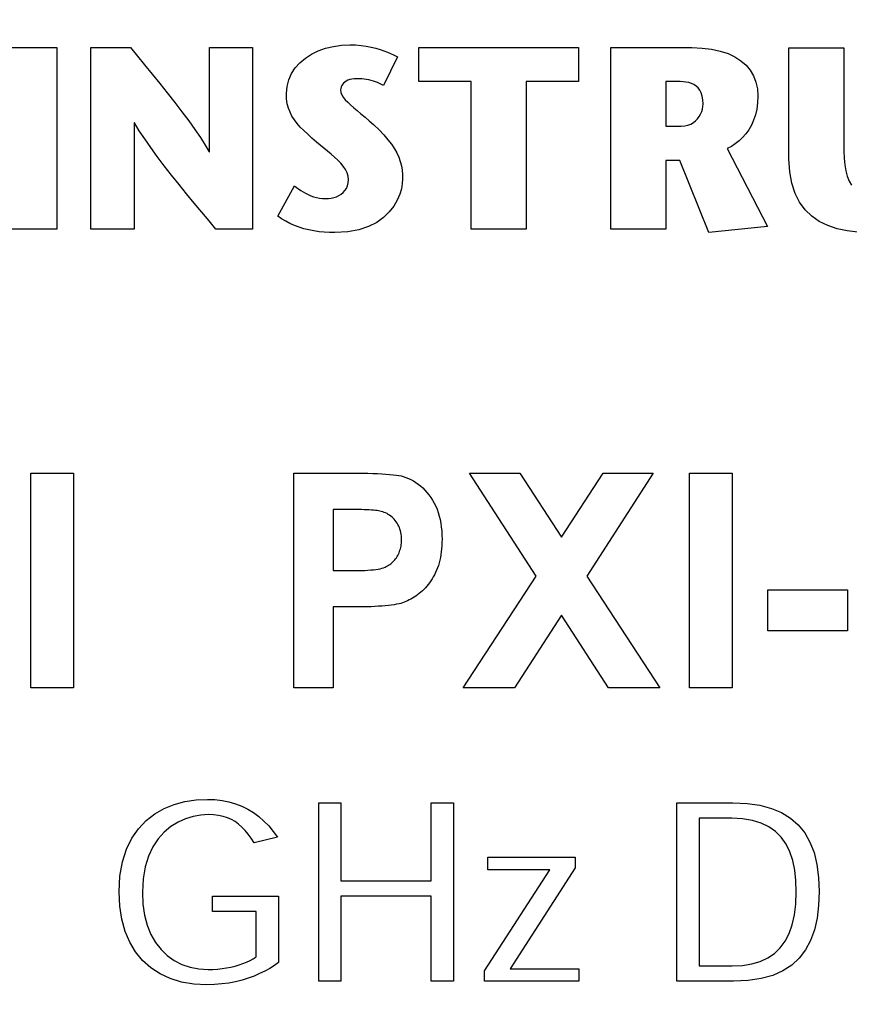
# Model space of a CAD drawing. Header units: inches. Extents: x 0.2 to 16.8, y 0.1 to 10.8.
# Tile 18 of 59: x 5.665 to 5.898, y 7.412 to 7.688. Entities that reach past the tile are written whole.
import ezdxf

# ---------------------------------------------------------------- set-up
doc = ezdxf.new("R2010")
doc.units = ezdxf.units.IN
doc.header["$LTSCALE"] = 0.935
doc.header["$MEASUREMENT"] = 0
doc.layers.get('0').update_dxf_attribs({"linetype": 'CONTINUOUS'})
doc.layers.add('DIMENSIONS', color=7, linetype='CONTINUOUS')
doc.styles.get("Standard").update_dxf_attribs({"font": 'txt', "width": 0.8})
doc.dimstyles.new('DIMSTYLE_1', dxfattribs={"dimtxt": 0.125, "dimasz": 0.18, "dimexe": 0.18, "dimexo": 0.0625, "dimgap": 0.09, "dimtad": 0, "dimtih": 1, "dimtoh": 1, "dimdec": 3, "dimzin": 4, "dimdsep": 46, "dimtxsty": 'STANDARD', "dimblk": '_FILLED', "dimblk1": '_FILLED', "dimblk2": '_FILLED', "dimcen": 0.09, "dimadec": 0, "dimazin": 0, "dimtp": 0.001, "dimtm": 0.001, "dimtfac": 1, "dimtdec": 3, "dimtofl": 0, "dimtmove": 0, "dimatfit": 3, "dimldrblk": '_FILLED', "dimfxl": 1, "dimtolj": 1, "dimtzin": 4, "dimarcsym": 0})

# ---------------------------------------------------------------- blocks, each defined once
blk = doc.blocks.new('*D16')
at = {"layer": 'DIMENSIONS', "color": 2, "linetype": 'CONTINUOUS'}
for p, q in [((4.93152, 2.99112), (4.72967, 2.8762)), ((5.78846, 2.99112), (4.93152, 2.99112)), ((4.72967, 2.8762), (4.45873, 2.8762))]:
    blk.add_line(p, q, dxfattribs=at)
at = {"layer": 'DIMENSIONS', "color": 2, "linetype": 'CONTINUOUS', "width": 0.8}
for s, p in [('[', (3.59623, 2.8137)), (']', (4.29623, 2.8137)), ('4.943', (2.97123, 2.8137)), ('125.55', (3.69623, 2.8137))]:
    blk.add_text(s, height=0.125, dxfattribs=at).set_placement(p)
blk = doc.blocks.new('_FILLED')
at = {"color": 0, "linetype": 'BYBLOCK'}
blk.add_solid([(0, 0), (-1, 0.1736), (-1, -0.1736)], dxfattribs=at)

msp = doc.modelspace()

# ---------------------------------------------------------------- linework, layer by layer
at = {"color": 7, "linetype": 'CONTINUOUS'}
for p, q in [((5.65958, 7.68038), (5.67496, 7.68038)), ((5.67496, 7.68038), (5.67496, 7.62934)), ((5.6846, 7.62934), (5.6846, 7.68038)), ((5.6846, 7.68038), (5.69575, 7.68038)), ((5.69575, 7.68038), (5.69969, 7.67556)), ((5.71793, 7.65115), (5.71793, 7.68038)), ((5.71793, 7.68038), (5.73002, 7.68038)), ((5.73002, 7.68038), (5.73002, 7.62934)), ((5.75056, 7.6802), (5.75274, 7.68075)), ((5.75274, 7.68075), (5.75503, 7.68108)), ((5.75503, 7.68108), (5.75741, 7.68119)), ((5.75741, 7.68119), (5.759, 7.68115)), ((5.759, 7.68115), (5.76053, 7.68102)), ((5.76053, 7.68102), (5.76199, 7.68081)), ((5.76199, 7.68081), (5.76337, 7.68055)), ((5.76337, 7.68055), (5.76466, 7.68024)), ((5.77679, 7.67083), (5.77679, 7.68038)), ((5.77679, 7.68038), (5.82163, 7.68038)), ((5.82163, 7.68038), (5.82163, 7.67083)), ((5.83079, 7.62934), (5.83079, 7.68038)), ((5.83079, 7.68038), (5.85353, 7.68038)), ((5.85353, 7.68038), (5.85643, 7.68027)), ((5.74487, 7.67741), (5.74659, 7.67852)), ((5.74659, 7.67852), (5.7485, 7.67946)), ((5.7485, 7.67946), (5.75056, 7.6802)), ((5.76466, 7.68024), (5.76586, 7.67989)), ((5.76586, 7.67989), (5.76697, 7.67952)), ((5.77076, 7.67778), (5.76682, 7.66975)), ((5.76697, 7.67952), (5.76796, 7.67914)), ((5.76796, 7.67914), (5.76885, 7.67877)), ((5.76885, 7.67877), (5.76961, 7.67841)), ((5.76961, 7.67841), (5.77025, 7.67807)), ((5.77025, 7.67807), (5.77076, 7.67778)), ((5.85643, 7.68027), (5.85909, 7.67995)), ((5.85909, 7.67995), (5.86151, 7.67943)), ((5.86151, 7.67943), (5.86369, 7.67871)), ((5.86369, 7.67871), (5.86562, 7.6778)), ((5.86562, 7.6778), (5.86731, 7.67671)), ((5.88083, 7.6491), (5.88083, 7.68031)), ((5.88083, 7.68031), (5.89621, 7.68031)), ((5.89621, 7.68031), (5.89621, 7.65362)), ((5.69969, 7.67556), (5.70179, 7.67297)), ((5.74204, 7.67468), (5.74334, 7.67612)), ((5.74334, 7.67612), (5.74487, 7.67741)), ((5.86731, 7.67671), (5.86875, 7.67544)), ((5.86875, 7.67544), (5.86993, 7.67401)), ((5.70179, 7.67297), (5.70392, 7.67032)), ((5.7402, 7.67135), (5.74098, 7.67308)), ((5.74098, 7.67308), (5.74204, 7.67468)), ((5.86993, 7.67401), (5.87086, 7.67242)), ((5.87086, 7.67242), (5.87152, 7.67067)), ((5.70392, 7.67032), (5.70606, 7.66764)), ((5.73955, 7.6675), (5.73971, 7.66948)), ((5.73971, 7.66948), (5.7402, 7.67135)), ((5.75492, 7.66933), (5.75482, 7.66893)), ((5.75508, 7.66971), (5.75492, 7.66933)), ((5.7553, 7.67007), (5.75508, 7.66971)), ((5.75558, 7.67041), (5.7553, 7.67007)), ((5.75593, 7.67071), (5.75558, 7.67041)), ((5.75633, 7.67098), (5.75593, 7.67071)), ((5.7568, 7.67121), (5.75633, 7.67098)), ((5.75734, 7.67139), (5.7568, 7.67121)), ((5.75793, 7.67153), (5.75734, 7.67139)), ((5.75859, 7.67162), (5.75793, 7.67153)), ((5.75931, 7.67165), (5.75859, 7.67162)), ((5.76001, 7.67163), (5.75931, 7.67165)), ((5.76071, 7.67159), (5.76001, 7.67163)), ((5.76139, 7.67152), (5.76071, 7.67159)), ((5.76206, 7.67143), (5.76139, 7.67152)), ((5.76272, 7.67131), (5.76206, 7.67143)), ((5.76336, 7.67116), (5.76272, 7.67131)), ((5.76399, 7.67099), (5.76336, 7.67116)), ((5.76459, 7.67079), (5.76399, 7.67099)), ((5.76518, 7.67057), (5.76459, 7.67079)), ((5.76575, 7.67032), (5.76518, 7.67057)), ((5.7663, 7.67005), (5.76575, 7.67032)), ((5.76682, 7.66975), (5.7663, 7.67005)), ((5.79152, 7.67083), (5.77679, 7.67083)), ((5.79152, 7.62934), (5.79152, 7.67083)), ((5.8069, 7.67083), (5.8069, 7.62934)), ((5.82163, 7.67083), (5.8069, 7.67083)), ((5.84618, 7.67083), (5.84618, 7.6583)), ((5.85025, 7.67083), (5.84618, 7.67083)), ((5.85107, 7.6708), (5.85025, 7.67083)), ((5.85187, 7.67072), (5.85107, 7.6708)), ((5.85264, 7.67056), (5.85187, 7.67072)), ((5.85338, 7.67033), (5.85264, 7.67056)), ((5.85406, 7.67), (5.85338, 7.67033)), ((5.8547, 7.66959), (5.85406, 7.67)), ((5.85526, 7.66906), (5.8547, 7.66959)), ((5.87152, 7.67067), (5.87193, 7.66878)), ((5.70606, 7.66764), (5.70816, 7.66497)), ((5.73961, 7.666), (5.73955, 7.6675)), ((5.75482, 7.66893), (5.75479, 7.66851)), ((5.75479, 7.66851), (5.75488, 7.66781)), ((5.75488, 7.66781), (5.75513, 7.66712)), ((5.75513, 7.66712), (5.75554, 7.66643)), ((5.85574, 7.66843), (5.85526, 7.66906)), ((5.85614, 7.66767), (5.85574, 7.66843)), ((5.85643, 7.66678), (5.85614, 7.66767)), ((5.85662, 7.66575), (5.85643, 7.66678)), ((5.87193, 7.66878), (5.87206, 7.66675)), ((5.87206, 7.66675), (5.87198, 7.66487)), ((5.70816, 7.66497), (5.71018, 7.66234)), ((5.7398, 7.66463), (5.73961, 7.666)), ((5.74012, 7.66337), (5.7398, 7.66463)), ((5.75554, 7.66643), (5.75609, 7.66573)), ((5.75609, 7.66573), (5.75677, 7.66502)), ((5.75677, 7.66502), (5.75756, 7.66428)), ((5.75756, 7.66428), (5.75846, 7.6635)), ((5.85651, 7.66314), (5.85664, 7.66386)), ((5.85668, 7.66456), (5.85662, 7.66575)), ((5.85664, 7.66386), (5.85668, 7.66456)), ((5.87198, 7.66487), (5.87175, 7.66311)), ((5.71018, 7.66234), (5.71208, 7.6598)), ((5.74056, 7.66221), (5.74012, 7.66337)), ((5.74111, 7.66111), (5.74056, 7.66221)), ((5.74178, 7.66007), (5.74111, 7.66111)), ((5.75846, 7.6635), (5.75944, 7.66268)), ((5.75944, 7.66268), (5.76051, 7.66181)), ((5.76051, 7.66181), (5.76164, 7.66086)), ((5.85514, 7.66039), (5.85561, 7.66103)), ((5.85561, 7.66103), (5.85599, 7.66171)), ((5.85599, 7.66171), (5.85629, 7.66242)), ((5.85629, 7.66242), (5.85651, 7.66314)), ((5.87138, 7.66149), (5.87088, 7.65998)), ((5.87175, 7.66311), (5.87138, 7.66149)), ((5.6967, 7.65924), (5.6967, 7.62934)), ((5.69685, 7.65924), (5.6967, 7.65924)), ((5.69818, 7.65705), (5.69685, 7.65924)), ((5.71208, 7.6598), (5.71383, 7.65737)), ((5.74256, 7.65907), (5.74178, 7.66007)), ((5.74345, 7.65807), (5.74256, 7.65907)), ((5.76164, 7.66086), (5.76282, 7.65985)), ((5.76282, 7.65985), (5.76404, 7.65875)), ((5.76404, 7.65875), (5.76558, 7.65726)), ((5.84618, 7.6583), (5.85055, 7.6583)), ((5.85055, 7.6583), (5.85152, 7.65837)), ((5.85152, 7.65837), (5.85242, 7.65857)), ((5.85242, 7.65857), (5.85322, 7.65889)), ((5.85322, 7.65889), (5.85395, 7.65931)), ((5.85395, 7.65931), (5.85459, 7.65982)), ((5.85459, 7.65982), (5.85514, 7.66039)), ((5.87026, 7.6586), (5.86953, 7.65733)), ((5.87088, 7.65998), (5.87026, 7.6586)), ((5.69971, 7.65473), (5.69818, 7.65705)), ((5.71383, 7.65737), (5.71539, 7.65509)), ((5.74444, 7.65707), (5.74345, 7.65807)), ((5.74553, 7.65605), (5.74444, 7.65707)), ((5.74672, 7.65498), (5.74553, 7.65605)), ((5.76558, 7.65726), (5.76693, 7.65585)), ((5.76693, 7.65585), (5.76809, 7.65452)), ((5.8687, 7.65618), (5.86779, 7.65514)), ((5.86953, 7.65733), (5.8687, 7.65618)), ((5.70141, 7.6523), (5.69971, 7.65473)), ((5.71539, 7.65509), (5.71672, 7.65301)), ((5.71672, 7.65301), (5.71778, 7.65115)), ((5.74801, 7.65385), (5.74672, 7.65498)), ((5.74903, 7.65299), (5.74801, 7.65385)), ((5.75006, 7.65214), (5.74903, 7.65299)), ((5.76809, 7.65452), (5.76908, 7.65323)), ((5.76908, 7.65323), (5.76991, 7.65199)), ((5.86574, 7.65338), (5.86462, 7.65265)), ((5.8668, 7.65421), (5.86574, 7.65338)), ((5.86779, 7.65514), (5.8668, 7.65421)), ((5.89621, 7.65362), (5.89624, 7.6514)), ((5.70325, 7.64979), (5.70141, 7.6523)), ((5.71778, 7.65115), (5.71793, 7.65115)), ((5.7511, 7.6513), (5.75006, 7.65214)), ((5.75211, 7.65046), (5.7511, 7.6513)), ((5.75308, 7.64963), (5.75211, 7.65046)), ((5.76991, 7.65199), (5.77059, 7.65079)), ((5.77059, 7.65079), (5.77113, 7.64959)), ((5.86462, 7.65265), (5.86346, 7.65202)), ((5.86346, 7.65202), (5.87475, 7.63014)), ((5.89624, 7.6514), (5.89634, 7.64935)), ((5.70521, 7.64721), (5.70325, 7.64979)), ((5.70726, 7.64459), (5.70521, 7.64721)), ((5.75399, 7.64879), (5.75308, 7.64963)), ((5.75482, 7.64793), (5.75399, 7.64879)), ((5.75554, 7.64706), (5.75482, 7.64793)), ((5.77113, 7.64959), (5.77155, 7.6484)), ((5.77155, 7.6484), (5.77185, 7.64721)), ((5.77185, 7.64721), (5.77206, 7.64599)), ((5.84618, 7.64867), (5.84618, 7.62934)), ((5.85017, 7.64867), (5.84618, 7.64867)), ((5.85828, 7.62847), (5.85017, 7.64867)), ((5.88102, 7.64549), (5.88083, 7.6491)), ((5.89634, 7.64935), (5.89653, 7.64747)), ((5.89653, 7.64747), (5.89682, 7.64576)), ((5.70936, 7.64196), (5.70726, 7.64459)), ((5.75614, 7.64617), (5.75554, 7.64706)), ((5.75659, 7.64524), (5.75614, 7.64617)), ((5.75688, 7.64428), (5.75659, 7.64524)), ((5.77206, 7.64599), (5.77217, 7.64474)), ((5.77217, 7.64474), (5.77221, 7.64343)), ((5.88159, 7.64228), (5.88102, 7.64549)), ((5.89682, 7.64576), (5.89721, 7.64423)), ((5.71149, 7.63933), (5.70936, 7.64196)), ((5.75671, 7.64157), (5.75691, 7.64238)), ((5.75698, 7.64328), (5.75688, 7.64428)), ((5.75691, 7.64238), (5.75698, 7.64328)), ((5.77212, 7.64219), (5.77186, 7.64075)), ((5.77221, 7.64343), (5.77212, 7.64219)), ((5.88252, 7.63944), (5.88159, 7.64228)), ((5.89721, 7.64423), (5.89773, 7.64289)), ((5.89773, 7.64289), (5.89838, 7.64173)), ((5.71363, 7.63673), (5.71149, 7.63933)), ((5.73715, 7.63307), (5.74181, 7.64153)), ((5.74181, 7.64153), (5.74237, 7.64111)), ((5.74237, 7.64111), (5.74296, 7.64069)), ((5.74296, 7.64069), (5.74359, 7.64027)), ((5.74359, 7.64027), (5.74424, 7.63986)), ((5.74424, 7.63986), (5.74492, 7.63947)), ((5.74492, 7.63947), (5.74564, 7.63911)), ((5.74564, 7.63911), (5.74638, 7.63879)), ((5.75428, 7.63881), (5.75492, 7.6392)), ((5.75492, 7.6392), (5.75549, 7.63966)), ((5.75549, 7.63966), (5.75599, 7.64021)), ((5.75599, 7.64021), (5.7564, 7.64085)), ((5.7564, 7.64085), (5.75671, 7.64157)), ((5.77139, 7.63917), (5.77068, 7.63752)), ((5.77186, 7.64075), (5.77139, 7.63917)), ((5.88377, 7.63696), (5.88252, 7.63944)), ((5.71573, 7.63419), (5.71363, 7.63673)), ((5.74638, 7.63879), (5.74716, 7.63851)), ((5.74716, 7.63851), (5.74796, 7.63828)), ((5.74796, 7.63828), (5.7488, 7.6381)), ((5.7488, 7.6381), (5.74966, 7.63799)), ((5.74966, 7.63799), (5.75056, 7.63795)), ((5.75056, 7.63795), (5.75133, 7.63799)), ((5.75133, 7.63799), (5.7521, 7.63808)), ((5.7521, 7.63808), (5.75286, 7.63825)), ((5.75286, 7.63825), (5.75359, 7.63849)), ((5.75359, 7.63849), (5.75428, 7.63881)), ((5.77068, 7.63752), (5.7697, 7.63585)), ((5.88534, 7.63483), (5.88377, 7.63696)), ((5.71778, 7.63171), (5.71573, 7.63419)), ((5.76843, 7.63422), (5.76685, 7.63268)), ((5.7697, 7.63585), (5.76843, 7.63422)), ((5.88721, 7.63303), (5.88534, 7.63483)), ((5.71974, 7.62934), (5.71778, 7.63171)), ((5.7382, 7.63229), (5.73715, 7.63307)), ((5.73934, 7.63159), (5.7382, 7.63229)), ((5.74053, 7.63096), (5.73934, 7.63159)), ((5.74179, 7.6304), (5.74053, 7.63096)), ((5.76492, 7.63129), (5.76261, 7.63012)), ((5.76685, 7.63268), (5.76492, 7.63129)), ((5.88934, 7.63155), (5.88721, 7.63303)), ((5.89173, 7.63037), (5.88934, 7.63155)), ((5.67496, 7.62934), (5.65958, 7.62934)), ((5.6967, 7.62934), (5.6846, 7.62934)), ((5.73002, 7.62934), (5.71974, 7.62934)), ((5.7431, 7.62992), (5.74179, 7.6304)), ((5.74445, 7.62951), (5.7431, 7.62992)), ((5.74584, 7.62916), (5.74445, 7.62951)), ((5.74727, 7.62889), (5.74584, 7.62916)), ((5.74872, 7.62867), (5.74727, 7.62889)), ((5.7502, 7.62852), (5.74872, 7.62867)), ((5.75168, 7.62843), (5.7502, 7.62852)), ((5.75318, 7.62841), (5.75168, 7.62843)), ((5.75677, 7.62861), (5.75318, 7.62841)), ((5.7599, 7.6292), (5.75677, 7.62861)), ((5.76261, 7.63012), (5.7599, 7.6292)), ((5.8069, 7.62934), (5.79152, 7.62934)), ((5.84618, 7.62934), (5.83079, 7.62934)), ((5.87475, 7.63014), (5.85828, 7.62847)), ((5.89434, 7.62948), (5.89173, 7.63037)), ((5.89717, 7.62887), (5.89434, 7.62948)), ((5.90019, 7.62851), (5.89717, 7.62887)), ((5.66765, 7.50046), (5.66765, 7.56079)), ((5.66765, 7.56079), (5.6797, 7.56079)), ((5.6797, 7.56079), (5.6797, 7.50046)), ((5.74162, 7.50046), (5.74162, 7.56079)), ((5.74162, 7.56079), (5.76088, 7.56079)), ((5.76088, 7.56079), (5.7624, 7.56077)), ((5.7624, 7.56077), (5.76382, 7.56074)), ((5.76382, 7.56074), (5.76515, 7.56069)), ((5.76515, 7.56069), (5.76638, 7.56063)), ((5.76638, 7.56063), (5.76752, 7.56057)), ((5.76752, 7.56057), (5.76856, 7.56048)), ((5.76856, 7.56048), (5.76951, 7.56039)), ((5.76951, 7.56039), (5.77035, 7.56028)), ((5.77035, 7.56028), (5.77111, 7.56016)), ((5.77111, 7.56016), (5.77176, 7.56003)), ((5.77176, 7.56003), (5.77232, 7.55989)), ((5.77232, 7.55989), (5.77309, 7.55964)), ((5.77309, 7.55964), (5.77383, 7.55935)), ((5.77383, 7.55935), (5.77456, 7.55901)), ((5.77456, 7.55901), (5.77526, 7.55863)), ((5.77526, 7.55863), (5.77594, 7.5582)), ((5.80973, 7.53188), (5.79103, 7.56079)), ((5.79103, 7.56079), (5.80512, 7.56079)), ((5.80512, 7.56079), (5.81686, 7.5428)), ((5.81686, 7.5428), (5.82863, 7.56079)), ((5.84268, 7.56079), (5.82399, 7.53191)), ((5.82863, 7.56079), (5.84268, 7.56079)), ((5.85282, 7.50046), (5.85282, 7.56079)), ((5.85282, 7.56079), (5.86486, 7.56079)), ((5.86486, 7.56079), (5.86486, 7.50046)), ((5.77594, 7.5582), (5.7766, 7.55773)), ((5.7766, 7.55773), (5.77725, 7.55722)), ((5.77725, 7.55722), (5.77786, 7.55666)), ((5.77786, 7.55666), (5.77846, 7.55606)), ((5.77846, 7.55606), (5.77904, 7.55541)), ((5.77904, 7.55541), (5.7796, 7.55472)), ((5.7796, 7.55472), (5.78013, 7.55399)), ((5.78013, 7.55399), (5.78064, 7.55321)), ((5.78064, 7.55321), (5.7811, 7.5524)), ((5.75269, 7.55059), (5.75269, 7.53345)), ((5.75891, 7.55059), (5.75269, 7.55059)), ((5.76065, 7.55057), (5.75891, 7.55059)), ((5.76144, 7.55055), (5.76065, 7.55057)), ((5.76285, 7.55049), (5.76144, 7.55055)), ((5.76347, 7.55045), (5.76285, 7.55049)), ((5.76404, 7.55041), (5.76347, 7.55045)), ((5.76456, 7.55036), (5.76404, 7.55041)), ((5.76502, 7.55031), (5.76456, 7.55036)), ((5.76543, 7.55025), (5.76502, 7.55031)), ((5.7811, 7.5524), (5.78151, 7.55155)), ((5.78151, 7.55155), (5.78189, 7.55066)), ((5.78189, 7.55066), (5.78221, 7.54974)), ((5.76578, 7.55018), (5.76543, 7.55025)), ((5.76621, 7.55008), (5.76578, 7.55018)), ((5.76663, 7.54996), (5.76621, 7.55008)), ((5.76704, 7.54981), (5.76663, 7.54996)), ((5.76743, 7.54965), (5.76704, 7.54981)), ((5.76782, 7.54946), (5.76743, 7.54965)), ((5.76819, 7.54924), (5.76782, 7.54946)), ((5.76855, 7.54901), (5.76819, 7.54924)), ((5.76889, 7.54875), (5.76855, 7.54901)), ((5.76923, 7.54847), (5.76889, 7.54875)), ((5.76955, 7.54817), (5.76923, 7.54847)), ((5.76986, 7.54785), (5.76955, 7.54817)), ((5.77015, 7.5475), (5.76986, 7.54785)), ((5.78221, 7.54974), (5.7825, 7.54878)), ((5.7825, 7.54878), (5.78274, 7.54778)), ((5.78274, 7.54778), (5.78294, 7.54675)), ((5.77043, 7.54713), (5.77015, 7.5475)), ((5.77068, 7.54675), (5.77043, 7.54713)), ((5.77091, 7.54636), (5.77068, 7.54675)), ((5.77112, 7.54594), (5.77091, 7.54636)), ((5.7713, 7.54551), (5.77112, 7.54594)), ((5.77146, 7.54507), (5.7713, 7.54551)), ((5.77159, 7.54461), (5.77146, 7.54507)), ((5.78294, 7.54675), (5.78309, 7.54568)), ((5.78309, 7.54568), (5.7832, 7.54457)), ((5.7717, 7.54413), (5.77159, 7.54461)), ((5.77179, 7.54364), (5.7717, 7.54413)), ((5.77185, 7.54313), (5.77179, 7.54364)), ((5.77188, 7.5426), (5.77185, 7.54313)), ((5.7719, 7.54206), (5.77188, 7.5426)), ((5.77189, 7.54162), (5.7719, 7.54206)), ((5.7832, 7.54457), (5.78327, 7.54343)), ((5.78327, 7.54343), (5.78329, 7.54224)), ((5.78329, 7.54224), (5.78328, 7.54133)), ((5.77147, 7.53916), (5.77159, 7.53955)), ((5.77159, 7.53955), (5.77168, 7.53994)), ((5.77168, 7.53994), (5.77176, 7.54035)), ((5.77176, 7.54035), (5.77182, 7.54076)), ((5.77182, 7.54076), (5.77186, 7.54119)), ((5.77186, 7.54119), (5.77189, 7.54162)), ((5.78317, 7.53958), (5.78309, 7.53874)), ((5.78324, 7.54044), (5.78317, 7.53958)), ((5.78328, 7.54133), (5.78324, 7.54044)), ((5.76998, 7.53642), (5.77022, 7.53672)), ((5.77022, 7.53672), (5.77045, 7.53703)), ((5.77045, 7.53703), (5.77066, 7.53736)), ((5.77066, 7.53736), (5.77086, 7.5377)), ((5.77086, 7.5377), (5.77104, 7.53805)), ((5.77104, 7.53805), (5.7712, 7.53841)), ((5.7712, 7.53841), (5.77135, 7.53878)), ((5.77135, 7.53878), (5.77147, 7.53916)), ((5.78283, 7.53714), (5.78267, 7.53637)), ((5.78297, 7.53793), (5.78283, 7.53714)), ((5.78309, 7.53874), (5.78297, 7.53793)), ((5.76402, 7.53369), (5.76471, 7.53377)), ((5.76471, 7.53377), (5.76534, 7.53387)), ((5.76534, 7.53387), (5.7659, 7.53398)), ((5.7659, 7.53398), (5.76641, 7.53411)), ((5.76641, 7.53411), (5.76687, 7.53425)), ((5.76687, 7.53425), (5.76726, 7.5344)), ((5.76726, 7.5344), (5.76761, 7.53456)), ((5.76761, 7.53456), (5.76795, 7.53474)), ((5.76795, 7.53474), (5.76828, 7.53494)), ((5.76828, 7.53494), (5.7686, 7.53515)), ((5.7686, 7.53515), (5.7689, 7.53537)), ((5.7689, 7.53537), (5.76919, 7.53561)), ((5.76919, 7.53561), (5.76947, 7.53587)), ((5.76947, 7.53587), (5.76973, 7.53614)), ((5.76973, 7.53614), (5.76998, 7.53642)), ((5.78203, 7.53422), (5.78176, 7.53356)), ((5.78227, 7.53491), (5.78203, 7.53422)), ((5.78248, 7.53563), (5.78227, 7.53491)), ((5.78267, 7.53637), (5.78248, 7.53563)), ((5.75269, 7.53345), (5.75969, 7.53345)), ((5.75969, 7.53345), (5.76067, 7.53347)), ((5.76067, 7.53347), (5.7616, 7.53351)), ((5.7616, 7.53351), (5.76246, 7.53355)), ((5.76246, 7.53355), (5.76327, 7.53361)), ((5.76327, 7.53361), (5.76402, 7.53369)), ((5.7805, 7.53112), (5.78015, 7.53057)), ((5.78084, 7.5317), (5.7805, 7.53112)), ((5.78116, 7.53229), (5.78084, 7.5317)), ((5.78147, 7.53291), (5.78116, 7.53229)), ((5.78176, 7.53356), (5.78147, 7.53291)), ((5.78919, 7.50046), (5.80973, 7.53188)), ((5.82399, 7.53191), (5.84453, 7.50046)), ((5.77862, 7.52859), (5.77821, 7.52815)), ((5.77903, 7.52905), (5.77862, 7.52859)), ((5.77942, 7.52954), (5.77903, 7.52905)), ((5.77979, 7.53004), (5.77942, 7.52954)), ((5.78015, 7.53057), (5.77979, 7.53004)), ((5.77455, 7.52543), (5.77408, 7.52518)), ((5.77502, 7.52569), (5.77455, 7.52543)), ((5.77549, 7.52598), (5.77502, 7.52569)), ((5.77595, 7.52629), (5.77549, 7.52598)), ((5.77642, 7.52662), (5.77595, 7.52629)), ((5.77688, 7.52697), (5.77642, 7.52662)), ((5.77734, 7.52734), (5.77688, 7.52697)), ((5.77778, 7.52774), (5.77734, 7.52734)), ((5.77821, 7.52815), (5.77778, 7.52774)), ((5.87489, 7.51652), (5.87489, 7.52802)), ((5.87489, 7.52802), (5.89724, 7.52802)), ((5.89724, 7.52802), (5.89724, 7.51652)), ((5.75269, 7.52325), (5.75269, 7.50046)), ((5.76105, 7.52325), (5.75269, 7.52325)), ((5.76222, 7.52327), (5.76105, 7.52325)), ((5.76334, 7.5233), (5.76222, 7.52327)), ((5.76441, 7.52334), (5.76334, 7.5233)), ((5.76543, 7.5234), (5.76441, 7.52334)), ((5.76641, 7.52346), (5.76543, 7.5234)), ((5.76733, 7.52354), (5.76641, 7.52346)), ((5.76821, 7.52363), (5.76733, 7.52354)), ((5.76903, 7.52373), (5.76821, 7.52363)), ((5.76981, 7.52385), (5.76903, 7.52373)), ((5.77053, 7.52397), (5.76981, 7.52385)), ((5.77121, 7.52411), (5.77053, 7.52397)), ((5.77169, 7.52424), (5.77121, 7.52411)), ((5.77217, 7.52438), (5.77169, 7.52424)), ((5.77265, 7.52455), (5.77217, 7.52438)), ((5.77313, 7.52474), (5.77265, 7.52455)), ((5.7736, 7.52495), (5.77313, 7.52474)), ((5.77408, 7.52518), (5.7736, 7.52495)), ((5.81684, 7.52088), (5.80363, 7.50046)), ((5.83005, 7.50046), (5.81684, 7.52088)), ((5.89724, 7.51652), (5.87489, 7.51652)), ((5.6797, 7.50046), (5.66765, 7.50046)), ((5.75269, 7.50046), (5.74162, 7.50046)), ((5.80363, 7.50046), (5.78919, 7.50046)), ((5.84453, 7.50046), (5.83005, 7.50046)), ((5.86486, 7.50046), (5.85282, 7.50046)), ((5.70517, 7.46658), (5.70802, 7.46773)), ((5.70802, 7.46773), (5.71103, 7.46854)), ((5.71103, 7.46854), (5.71415, 7.46901)), ((5.71415, 7.46901), (5.71735, 7.46916)), ((5.71735, 7.46916), (5.71944, 7.46909)), ((5.71944, 7.46909), (5.72145, 7.46885)), ((5.72145, 7.46885), (5.72338, 7.46846)), ((5.72338, 7.46846), (5.72523, 7.46793)), ((5.72523, 7.46793), (5.72699, 7.46724)), ((5.74865, 7.41804), (5.74865, 7.46817)), ((5.74865, 7.46817), (5.75487, 7.46817)), ((5.75487, 7.46817), (5.75487, 7.4463)), ((5.78028, 7.4463), (5.78028, 7.46817)), ((5.78028, 7.46817), (5.7865, 7.46817)), ((5.7865, 7.46817), (5.7865, 7.41804)), ((5.84926, 7.41804), (5.84926, 7.46817)), ((5.84926, 7.46817), (5.86505, 7.46817)), ((5.86505, 7.46817), (5.86903, 7.468)), ((5.86903, 7.468), (5.87264, 7.46749)), ((5.87264, 7.46749), (5.87588, 7.46663)), ((5.70008, 7.46318), (5.70251, 7.46507)), ((5.70251, 7.46507), (5.70517, 7.46658)), ((5.71547, 7.46474), (5.71333, 7.46435)), ((5.71757, 7.46486), (5.71547, 7.46474)), ((5.71906, 7.46481), (5.71757, 7.46486)), ((5.72045, 7.46465), (5.71906, 7.46481)), ((5.72173, 7.46438), (5.72045, 7.46465)), ((5.72699, 7.46724), (5.72868, 7.46641)), ((5.72868, 7.46641), (5.73028, 7.46544)), ((5.73028, 7.46544), (5.7318, 7.46432)), ((5.87588, 7.46663), (5.87875, 7.46542)), ((5.87875, 7.46542), (5.88127, 7.46387)), ((5.69792, 7.4609), (5.70008, 7.46318)), ((5.70909, 7.46274), (5.70709, 7.46149)), ((5.71119, 7.46369), (5.70909, 7.46274)), ((5.71333, 7.46435), (5.71119, 7.46369)), ((5.72294, 7.464), (5.72173, 7.46438)), ((5.72406, 7.46351), (5.72294, 7.464)), ((5.72511, 7.4629), (5.72406, 7.46351)), ((5.7261, 7.46219), (5.72511, 7.4629)), ((5.72703, 7.46136), (5.7261, 7.46219)), ((5.7318, 7.46432), (5.73323, 7.46307)), ((5.73323, 7.46307), (5.73458, 7.46169)), ((5.85555, 7.46386), (5.85555, 7.42236)), ((5.86472, 7.46386), (5.85555, 7.46386)), ((5.8678, 7.4637), (5.86472, 7.46386)), ((5.87056, 7.46325), (5.8678, 7.4637)), ((5.87302, 7.46249), (5.87056, 7.46325)), ((5.87519, 7.46144), (5.87302, 7.46249)), ((5.88127, 7.46387), (5.88344, 7.46197)), ((5.88344, 7.46197), (5.88526, 7.45972)), ((5.69606, 7.45822), (5.69792, 7.4609)), ((5.70521, 7.45992), (5.7035, 7.45803)), ((5.70709, 7.46149), (5.70521, 7.45992)), ((5.72793, 7.46042), (5.72703, 7.46136)), ((5.72879, 7.45937), (5.72793, 7.46042)), ((5.72962, 7.45821), (5.72879, 7.45937)), ((5.73458, 7.46169), (5.73585, 7.46017)), ((5.73585, 7.46017), (5.73704, 7.45852)), ((5.87706, 7.46011), (5.87519, 7.46144)), ((5.87866, 7.45849), (5.87706, 7.46011)), ((5.88526, 7.45972), (5.88673, 7.45712)), ((5.69455, 7.45512), (5.69606, 7.45822)), ((5.7035, 7.45803), (5.70201, 7.45579)), ((5.73043, 7.45692), (5.72962, 7.45821)), ((5.73704, 7.45852), (5.73043, 7.45692)), ((5.87999, 7.45659), (5.87866, 7.45849)), ((5.88106, 7.45443), (5.87999, 7.45659)), ((5.88673, 7.45712), (5.88787, 7.45418)), ((5.69343, 7.45159), (5.69455, 7.45512)), ((5.70201, 7.45579), (5.70078, 7.45319)), ((5.88187, 7.45199), (5.88106, 7.45443)), ((5.88787, 7.45418), (5.88868, 7.45088)), ((5.69272, 7.44761), (5.69343, 7.45159)), ((5.70078, 7.45319), (5.69984, 7.45022)), ((5.79619, 7.44936), (5.79619, 7.4529)), ((5.79619, 7.4529), (5.82071, 7.4529)), ((5.82071, 7.4529), (5.82071, 7.44996)), ((5.88244, 7.44929), (5.88187, 7.45199)), ((5.88868, 7.45088), (5.88916, 7.44724)), ((5.69984, 7.45022), (5.69925, 7.44687)), ((5.79524, 7.42097), (5.81359, 7.44936)), ((5.81359, 7.44936), (5.79619, 7.44936)), ((5.82071, 7.44996), (5.80246, 7.42158)), ((5.88278, 7.44634), (5.88244, 7.44929)), ((5.69248, 7.44317), (5.69272, 7.44761)), ((5.69925, 7.44687), (5.69905, 7.44312)), ((5.75487, 7.4463), (5.78028, 7.4463)), ((5.88289, 7.44313), (5.88278, 7.44634)), ((5.88916, 7.44724), (5.88932, 7.44325)), ((5.69268, 7.43916), (5.69248, 7.44317)), ((5.69905, 7.44312), (5.69921, 7.43974)), ((5.88277, 7.43975), (5.88289, 7.44313)), ((5.88932, 7.44325), (5.88917, 7.43934)), ((5.69921, 7.43974), (5.69968, 7.43663)), ((5.71879, 7.43761), (5.71879, 7.44198)), ((5.71879, 7.44198), (5.73736, 7.44198)), ((5.73736, 7.44198), (5.73736, 7.42332)), ((5.75487, 7.442), (5.75487, 7.41804)), ((5.78028, 7.442), (5.75487, 7.442)), ((5.78028, 7.41804), (5.78028, 7.442)), ((5.88239, 7.43668), (5.88277, 7.43975)), ((5.69326, 7.43546), (5.69268, 7.43916)), ((5.73107, 7.43761), (5.71879, 7.43761)), ((5.73107, 7.42487), (5.73107, 7.43761)), ((5.88917, 7.43934), (5.88873, 7.43574)), ((5.6942, 7.43207), (5.69326, 7.43546)), ((5.69968, 7.43663), (5.70044, 7.43379)), ((5.88176, 7.43392), (5.88239, 7.43668)), ((5.88873, 7.43574), (5.88797, 7.43246)), ((5.69551, 7.42901), (5.6942, 7.43207)), ((5.70044, 7.43379), (5.70147, 7.43123)), ((5.87976, 7.4293), (5.88088, 7.43146)), ((5.88088, 7.43146), (5.88176, 7.43392)), ((5.88797, 7.43246), (5.88689, 7.4295)), ((5.69715, 7.42627), (5.69551, 7.42901)), ((5.70147, 7.43123), (5.70277, 7.42895)), ((5.70277, 7.42895), (5.7043, 7.42696)), ((5.87838, 7.42744), (5.87976, 7.4293)), ((5.88689, 7.4295), (5.88547, 7.42686)), ((5.69913, 7.42387), (5.69715, 7.42627)), ((5.7043, 7.42696), (5.70605, 7.42526)), ((5.87487, 7.4246), (5.87675, 7.42587)), ((5.87675, 7.42587), (5.87838, 7.42744)), ((5.88547, 7.42686), (5.88371, 7.42456)), ((5.70142, 7.42182), (5.69913, 7.42387)), ((5.70605, 7.42526), (5.70801, 7.42387)), ((5.70801, 7.42387), (5.71016, 7.42277)), ((5.72733, 7.42301), (5.72836, 7.42342)), ((5.72836, 7.42342), (5.72933, 7.42387)), ((5.72933, 7.42387), (5.73023, 7.42435)), ((5.73023, 7.42435), (5.73107, 7.42487)), ((5.73736, 7.42332), (5.73616, 7.42248)), ((5.87035, 7.42291), (5.87273, 7.42361)), ((5.87273, 7.42361), (5.87487, 7.4246)), ((5.88371, 7.42456), (5.88159, 7.42259)), ((5.70401, 7.42013), (5.70142, 7.42182)), ((5.71016, 7.42277), (5.71248, 7.42198)), ((5.71248, 7.42198), (5.71495, 7.42151)), ((5.71495, 7.42151), (5.71756, 7.42135)), ((5.71756, 7.42135), (5.71889, 7.42138)), ((5.71889, 7.42138), (5.72019, 7.42146)), ((5.72019, 7.42146), (5.72147, 7.4216)), ((5.72147, 7.4216), (5.72272, 7.42179)), ((5.72272, 7.42179), (5.72394, 7.42203)), ((5.72394, 7.42203), (5.72511, 7.42231)), ((5.72511, 7.42231), (5.72624, 7.42264)), ((5.72624, 7.42264), (5.72733, 7.42301)), ((5.73349, 7.4209), (5.73201, 7.42018)), ((5.73487, 7.42167), (5.73349, 7.4209)), ((5.73616, 7.42248), (5.73487, 7.42167)), ((5.79524, 7.41804), (5.79524, 7.42097)), ((5.80246, 7.42158), (5.82173, 7.42158)), ((5.82173, 7.42158), (5.82173, 7.41804)), ((5.85555, 7.42236), (5.86484, 7.42236)), ((5.86484, 7.42236), (5.86772, 7.4225)), ((5.86772, 7.4225), (5.87035, 7.42291)), ((5.8791, 7.42097), (5.87624, 7.41969)), ((5.88159, 7.42259), (5.8791, 7.42097)), ((5.7069, 7.41879), (5.70401, 7.42013)), ((5.71005, 7.41783), (5.7069, 7.41879)), ((5.71348, 7.41724), (5.71005, 7.41783)), ((5.72334, 7.41755), (5.72135, 7.41728)), ((5.72524, 7.41792), (5.72334, 7.41755)), ((5.72706, 7.41837), (5.72524, 7.41792)), ((5.7288, 7.41891), (5.72706, 7.41837)), ((5.73045, 7.41951), (5.7288, 7.41891)), ((5.73201, 7.42018), (5.73045, 7.41951)), ((5.75487, 7.41804), (5.74865, 7.41804)), ((5.7865, 7.41804), (5.78028, 7.41804)), ((5.82173, 7.41804), (5.79524, 7.41804)), ((5.86524, 7.41804), (5.84926, 7.41804)), ((5.86931, 7.41822), (5.86524, 7.41804)), ((5.87298, 7.41878), (5.86931, 7.41822)), ((5.87624, 7.41969), (5.87298, 7.41878)), ((5.71715, 7.41705), (5.71348, 7.41724)), ((5.71929, 7.41711), (5.71715, 7.41705)), ((5.72135, 7.41728), (5.71929, 7.41711))]:
    msp.add_line(p, q, dxfattribs=at)

# ---------------------------------------------------------------- dimensions: what is measured, and where the dimension line sits
at = {"layer": 'DIMENSIONS', "color": 2, "linetype": 'CONTINUOUS'}
dim = msp.add_ordinate_dim(feature_location=(5.78846, 2.99112), offset=(-1.32973, -0.11492), dtype=0, origin=(5.85096, 7.93412), dimstyle='DIMSTYLE_1', dxfattribs=at)
dim.commit()
dim.dimension.update_dxf_attribs({"geometry": '*D16', "text_midpoint": (3.68373, 2.8762)})

doc.saveas('drawing.dxf')
